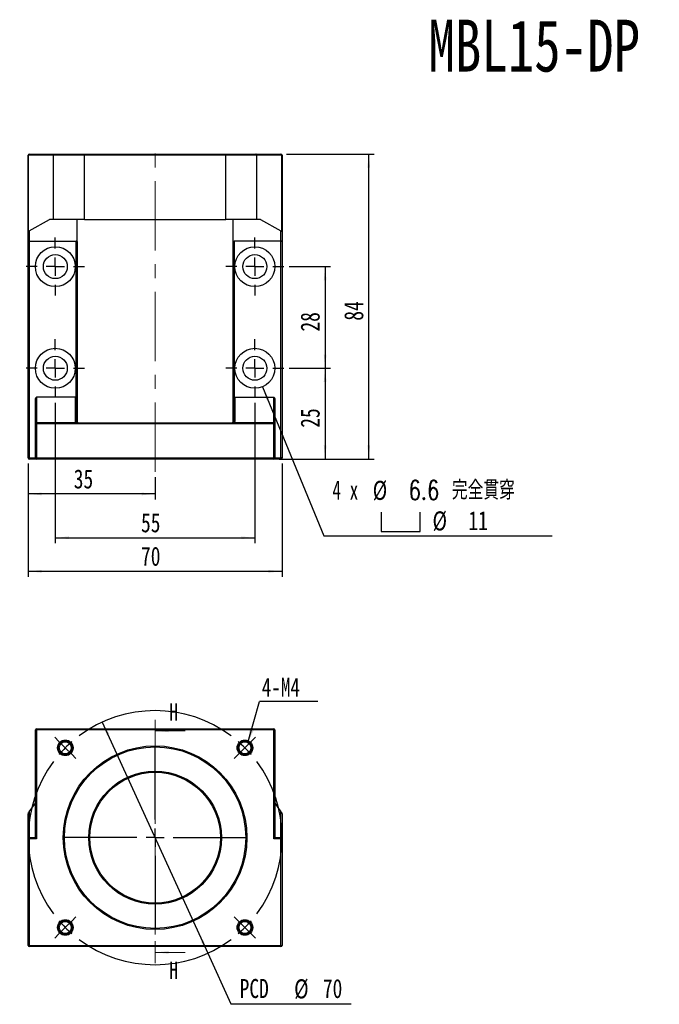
# Model space of a CAD drawing. Header units: millimetres. Extents: x 41 to 276, y 4 to 196.
# Tile 1 of 3: x 41 to 159, y 16 to 196. Entities that reach past the tile are written whole.
import ezdxf

# ---------------------------------------------------------------- set-up
doc = ezdxf.new("R2010")
doc.units = ezdxf.units.MM
doc.linetypes.add('CENTER', pattern=[10.16, 6.35, -1.27, 1.27, -1.27])
doc.linetypes.add('CENTERX2', pattern=[20.32, 12.7, -2.54, 2.54, -2.54])
doc.layers.add('FORMAT', color=7, linetype='Continuous')
doc.styles.add('SLDTEXTSTYLE0', font='TXT', dxfattribs={"width": 0.75})
doc.styles.add('SLDTEXTSTYLE1', font='TXT', dxfattribs={"width": 0.75, "bigfont": 'bigfont'})
doc.styles.add('SLDTEXTSTYLE4', font='TXT', dxfattribs={"width": 0.666667})
doc.dimstyles.new('SLDDIMSTYLE0', dxfattribs={"dimtxt": 3.5, "dimasz": 2.5, "dimexe": 0, "dimexo": 0.0625, "dimgap": 0.875, "dimtad": 0, "dimtih": 1, "dimtoh": 1, "dimdec": 1, "dimlfac": 1.5, "dimrnd": 1e-09, "dimzin": 12, "dimdsep": 46, "dimtxsty": 'SLDTEXTSTYLE0', "dimsah": 1, "dimcen": 0, "dimadec": 0, "dimazin": 3, "dimtfac": 1, "dimtdec": 1, "dimtmove": 0, "dimatfit": 3, "dimfxl": 0, "dimfrac": 2, "dimtolj": 1, "dimtzin": 12, "dimarcsym": 0})
doc.dimstyles.new('SLDDIMSTYLE1', dxfattribs={"dimtxt": 0.18, "dimasz": 2.5, "dimexe": 0, "dimexo": 0.0625, "dimgap": 0, "dimtad": 0, "dimtih": 1, "dimtoh": 1, "dimdec": 0, "dimrnd": 1e-09, "dimzin": 0, "dimdsep": 46, "dimtxsty": 'Standard', "dimsah": 1, "dimcen": 0.09, "dimadec": 0, "dimazin": 0, "dimtfac": 2.5, "dimtdec": 0, "dimtofl": 0, "dimtmove": 0, "dimatfit": 3, "dimfxl": 0, "dimfrac": 2, "dimtolj": 1, "dimtzin": 0, "dimarcsym": 0})
doc.dimstyles.new('SLDDIMSTYLE4', dxfattribs={"dimtxt": 3.5, "dimasz": 2.5, "dimexe": 0, "dimexo": 0.0625, "dimgap": 0.875, "dimtad": 1, "dimlfac": 1.5, "dimrnd": 1e-09, "dimzin": 12, "dimdsep": 46, "dimtxsty": 'SLDTEXTSTYLE0', "dimsah": 1, "dimcen": 0.09, "dimadec": 0, "dimazin": 3, "dimtfac": 1, "dimtofl": 0, "dimtmove": 0, "dimatfit": 3, "dimfxl": 0, "dimfrac": 2, "dimtolj": 1, "dimtzin": 12, "dimarcsym": 0})
doc.dimstyles.new('SLDDIMSTYLE7', dxfattribs={"dimtxt": 3.5, "dimasz": 2.5, "dimexe": 0, "dimexo": 0.0625, "dimgap": 0.875, "dimtad": 0, "dimtih": 1, "dimtoh": 1, "dimdec": 1, "dimlfac": 1.5, "dimrnd": 1e-09, "dimzin": 12, "dimdsep": 46, "dimtxsty": 'SLDTEXTSTYLE0', "dimsah": 1, "dimcen": 0, "dimadec": 0, "dimazin": 3, "dimtfac": 1, "dimtofl": 0, "dimtmove": 0, "dimatfit": 3, "dimfxl": 0, "dimfrac": 2, "dimtolj": 1, "dimtzin": 12, "dimarcsym": 0})

# ---------------------------------------------------------------- blocks, each defined once
blk = doc.blocks.new('_D')
at = {"layer": 'FORMAT', "color": 7}
for p, q in [((56.24, 67.47), (75.63, 25.03)), ((75.63, 25.03), (79.88, 15.73)), ((79.88, 15.73), (101.94, 15.73))]:
    blk.add_line(p, q, dxfattribs=at)
for points in [[(56.24, 67.47), (57.06, 65.1), (57.51, 65.3)], [(75.63, 25.03), (74.82, 27.4), (74.37, 27.2)]]:
    blk.add_solid(points, dxfattribs=at)
at = {"layer": 'FORMAT', "color": 7, "char_height": 3.5, "attachment_point": 1, "style": 'SLDTEXTSTYLE0'}
for s, insert in [('PCD', (81.47, 20.3)), ('%%c', (91.49, 20.24)), ('70', (96.77, 20.3))]:
    blk.add_mtext(s, dxfattribs=dict(at, insert=insert))
blk = doc.blocks.new('SW_NOTE_0')
at = {"layer": 'FORMAT', "color": 0}
blk.add_line((10.7, 0), (0, 0), dxfattribs=at)
at = {"layer": 'FORMAT', "color": 0, "insert": (0.39, 4.37), "char_height": 3.44, "attachment_point": 1, "style": 'SLDTEXTSTYLE0'}
blk.add_mtext('4-M4', dxfattribs=at)
blk = doc.blocks.new('SW_CENTERMARKSYMBOL_0')
at = {"layer": 'FORMAT', "color": 0}
for p, q in [((-34.18, 34.18), (-34.95, 34.95)), ((1.18, 34.18), (1.96, 34.95)), ((-33, 33), (-34.18, 34.18)), ((-33, 33), (-31.82, 31.82)), ((-16.5, 19.83), (-16.5, 33.17)), ((0, 33), (-1.18, 31.82)), ((0, 33), (1.18, 34.18)), ((-31.82, 31.82), (-31.04, 31.04)), ((-1.18, 31.82), (-1.96, 31.04)), ((-16.5, 16.5), (-16.5, 18.17)), ((-19.83, 16.5), (-33.17, 16.5)), ((-16.5, 16.5), (-18.17, 16.5)), ((-16.5, 16.5), (-16.5, 14.83)), ((-16.5, 16.5), (-14.83, 16.5)), ((-13.17, 16.5), (0.17, 16.5)), ((-16.5, 13.17), (-16.5, -0.17)), ((-31.82, 1.18), (-31.04, 1.96)), ((-1.18, 1.18), (-1.96, 1.96)), ((-33, 0), (-34.18, -1.18)), ((-33, 0), (-31.82, 1.18)), ((0, 0), (-1.18, 1.18)), ((0, 0), (1.18, -1.18)), ((-34.18, -1.18), (-34.95, -1.96)), ((1.18, -1.18), (1.96, -1.96))]:
    blk.add_line(p, q, dxfattribs=at)
for start, end in [(53.1851, 126.8149), (135, 139.0926), (130.9074, 135), (45, 49.0926), (40.9074, 45), (143.1851, 216.8149), (323.1851, 36.8149), (220.9074, 225), (225, 229.0926), (310.9074, 315), (315, 319.0926), (233.1851, 306.8149)]:
    blk.add_arc((-16.5, 16.5), 23.33, start, end, dxfattribs=at)
blk = doc.blocks.new('SW_SYMBOL_HOLE_SPOT')
at = {"layer": 'FORMAT', "color": 0}
for p, q in [((0, 875), (0, 75)), ((1600, 75), (1600, 875)), ((0, 75), (1600, 75))]:
    blk.add_line(p, q, dxfattribs=at)
blk = doc.blocks.new('_D_6')
at = {"layer": 'FORMAT'}
for p, q in [((85.67, 129.05), (96.93, 101.65)), ((96.93, 101.65), (138.92, 101.65))]:
    blk.add_line(p, q, dxfattribs=at)
blk.add_solid([(85.67, 129.05), (86.38, 126.65), (86.85, 126.84)], dxfattribs=at)
at = {"layer": 'FORMAT', "xscale": 0.004470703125, "yscale": 0.004470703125, "zscale": 0.004470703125}
blk.add_blockref('SW_SYMBOL_HOLE_SPOT', (107.48, 102.14), dxfattribs=at)
at = {"layer": 'FORMAT', "char_height": 3.5, "attachment_point": 1}
for s, insert, style in [('4 x', (98.51, 111.83), 'SLDTEXTSTYLE4'), ('%%c', (105.93, 111.78), 'SLDTEXTSTYLE0'), ('6.6 \\M+18AAE\\M+19153\\M+18AD1\\M+190FA', (112.52, 111.83), 'SLDTEXTSTYLE1'), ('%%c', (116.92, 106.17), 'SLDTEXTSTYLE0'), ('11', (123.51, 106.22), 'SLDTEXTSTYLE0')]:
    blk.add_mtext(s, dxfattribs=dict(at, insert=insert, style=style))
blk = doc.blocks.new('_D_7')
at = {"layer": 'FORMAT', "color": 7}
for p, q in [((47.6, 126.11), (47.6, 100.32)), ((84.27, 126.11), (84.27, 100.32)), ((47.6, 101.32), (84.27, 101.32))]:
    blk.add_line(p, q, dxfattribs=at)
for points in [[(47.6, 101.32), (50.1, 101.07), (50.1, 101.57)], [(84.27, 101.32), (81.77, 101.57), (81.77, 101.07)]]:
    blk.add_solid(points, dxfattribs=at)
at = {"layer": 'FORMAT', "color": 7, "insert": (63.35, 105.83), "char_height": 3.5, "attachment_point": 1, "style": 'SLDTEXTSTYLE0'}
blk.add_mtext('55', dxfattribs=at)
blk = doc.blocks.new('_D_8')
at = {"layer": 'FORMAT', "color": 7}
for p, q in [((90.6, 151.11), (98.18, 151.11)), ((97.18, 151.11), (97.18, 132.45)), ((90.6, 132.45), (98.18, 132.45))]:
    blk.add_line(p, q, dxfattribs=at)
for points in [[(97.18, 151.11), (96.93, 148.61), (97.43, 148.61)], [(97.18, 132.45), (97.43, 134.95), (96.93, 134.95)]]:
    blk.add_solid(points, dxfattribs=at)
at = {"layer": 'FORMAT', "color": 7, "insert": (92.67, 139.19), "char_height": 3.5, "attachment_point": 1, "rotation": 90, "style": 'SLDTEXTSTYLE0'}
blk.add_mtext('28', dxfattribs=at)
blk = doc.blocks.new('_D_9')
at = {"layer": 'FORMAT', "color": 7}
for p, q in [((42.6, 114.98), (42.6, 108.37)), ((65.94, 112.45), (65.94, 108.37)), ((65.94, 109.37), (42.6, 109.37))]:
    blk.add_line(p, q, dxfattribs=at)
for points in [[(42.6, 109.37), (45.1, 109.12), (45.1, 109.62)], [(65.94, 109.37), (63.44, 109.62), (63.44, 109.12)]]:
    blk.add_solid(points, dxfattribs=at)
at = {"layer": 'FORMAT', "color": 7, "insert": (50.99, 113.88), "char_height": 3.5, "attachment_point": 1, "style": 'SLDTEXTSTYLE0'}
blk.add_mtext('35', dxfattribs=at)
blk = doc.blocks.new('_D_10')
at = {"layer": 'FORMAT', "color": 7}
for p, q in [((42.6, 114.98), (42.6, 94.16)), ((89.27, 114.98), (89.27, 94.16)), ((42.6, 95.16), (89.27, 95.16))]:
    blk.add_line(p, q, dxfattribs=at)
for points in [[(42.6, 95.16), (45.1, 94.91), (45.1, 95.41)], [(89.27, 95.16), (86.77, 95.41), (86.77, 94.91)]]:
    blk.add_solid(points, dxfattribs=at)
at = {"layer": 'FORMAT', "color": 7, "insert": (63.35, 99.68), "char_height": 3.5, "attachment_point": 1, "style": 'SLDTEXTSTYLE0'}
blk.add_mtext('70', dxfattribs=at)
blk = doc.blocks.new('_D_11')
at = {"layer": 'FORMAT', "color": 7}
for p, q in [((90.6, 132.45), (98.18, 132.45)), ((97.18, 132.45), (97.18, 115.78)), ((88.74, 115.78), (98.18, 115.78))]:
    blk.add_line(p, q, dxfattribs=at)
for points in [[(97.18, 132.45), (96.93, 129.95), (97.43, 129.95)], [(97.18, 115.78), (97.43, 118.28), (96.93, 118.28)]]:
    blk.add_solid(points, dxfattribs=at)
at = {"layer": 'FORMAT', "color": 7, "insert": (92.67, 121.53), "char_height": 3.5, "attachment_point": 1, "rotation": 90, "style": 'SLDTEXTSTYLE0'}
blk.add_mtext('25', dxfattribs=at)
blk = doc.blocks.new('_D_12')
at = {"layer": 'FORMAT', "color": 7}
for p, q in [((90.07, 171.78), (106.2, 171.78)), ((105.2, 115.78), (105.2, 171.78)), ((90.07, 115.78), (106.2, 115.78))]:
    blk.add_line(p, q, dxfattribs=at)
for points in [[(105.2, 171.78), (104.95, 169.28), (105.45, 169.28)], [(105.2, 115.78), (105.45, 118.28), (104.95, 118.28)]]:
    blk.add_solid(points, dxfattribs=at)
at = {"layer": 'FORMAT', "color": 7, "insert": (100.69, 141.19), "char_height": 3.5, "attachment_point": 1, "rotation": 90, "style": 'SLDTEXTSTYLE0'}
blk.add_mtext('84', dxfattribs=at)
blk = doc.blocks.new('SW_CENTERMARKSYMBOL_1')
at = {"layer": 'FORMAT', "color": 0}
for p, q in [((0, 3.33), (0, 5.33)), ((-3.33, 0), (-5.33, 0)), ((0, 0), (-1.67, 0)), ((0, 0), (0, 1.67)), ((0, 0), (0, -1.67)), ((0, 0), (1.67, 0)), ((3.33, 0), (5.33, 0)), ((0, -3.33), (0, -5.33))]:
    blk.add_line(p, q, dxfattribs=at)
blk = doc.blocks.new('SW_CENTERMARKSYMBOL_2')
at = {"layer": 'FORMAT', "color": 0}
for p, q in [((0, 3.33), (0, 5.33)), ((-3.33, 0), (-5.33, 0)), ((0, 0), (-1.67, 0)), ((0, 0), (0, 1.67)), ((0, 0), (0, -1.67)), ((0, 0), (1.67, 0)), ((3.33, 0), (5.33, 0)), ((0, -3.33), (0, -5.33))]:
    blk.add_line(p, q, dxfattribs=at)
blk = doc.blocks.new('SW_CENTERMARKSYMBOL_3')
at = {"layer": 'FORMAT', "color": 0}
for p, q in [((0, 3.33), (0, 5.33)), ((-3.33, 0), (-5.33, 0)), ((0, 0), (-1.67, 0)), ((0, 0), (0, 1.67)), ((0, 0), (0, -1.67)), ((0, 0), (1.67, 0)), ((3.33, 0), (5.33, 0)), ((0, -3.33), (0, -5.33))]:
    blk.add_line(p, q, dxfattribs=at)
blk = doc.blocks.new('SW_CENTERMARKSYMBOL_4')
at = {"layer": 'FORMAT', "color": 0}
for p, q in [((0, 3.33), (0, 5.33)), ((-3.33, 0), (-5.33, 0)), ((0, 0), (-1.67, 0)), ((0, 0), (0, 1.67)), ((0, 0), (0, -1.67)), ((0, 0), (1.67, 0)), ((3.33, 0), (5.33, 0)), ((0, -3.33), (0, -5.33))]:
    blk.add_line(p, q, dxfattribs=at)

msp = doc.modelspace()

# ---------------------------------------------------------------- linework, layer by layer
at = {"color": 7, "linetype": 'Continuous', "lineweight": 25}
for p, q in [((42.8046, 171.7789), (47.4392, 171.7789)), ((47.4392, 171.7789), (53.0048, 171.7789)), ((53.0048, 171.7789), (78.8711, 171.7789)), ((78.8711, 171.7789), (84.4367, 171.7789)), ((84.4367, 171.7789), (89.0713, 171.7789)), ((42.6418, 171.5789), (42.6046, 171.5789)), ((42.6046, 157.754), (42.6046, 171.5789)), ((47.2713, 171.5789), (42.6418, 171.5789)), ((42.6418, 171.5789), (42.6418, 157.6753)), ((52.9379, 171.5789), (47.2713, 171.5789)), ((47.2713, 159.7789), (47.2713, 171.5789)), ((78.9379, 171.5789), (52.9379, 171.5789)), ((52.9379, 159.7789), (52.9379, 171.5789)), ((84.6046, 171.5789), (78.9379, 171.5789)), ((78.9379, 159.7789), (78.9379, 171.5789)), ((84.6046, 159.7789), (84.6046, 171.5789)), ((89.2341, 171.5789), (84.6046, 171.5789)), ((89.2341, 157.6753), (89.2341, 171.5789)), ((89.2713, 171.5789), (89.2341, 171.5789)), ((89.2713, 171.5789), (89.2713, 157.754)), ((42.8046, 157.6763), (46.5574, 159.7789)), ((47.2713, 159.7789), (46.5574, 159.7789)), ((52.9379, 159.7789), (47.2713, 159.7789)), ((51.6046, 155.6989), (51.6046, 159.7789)), ((52.9379, 159.7789), (78.9379, 159.7789)), ((84.6046, 159.7789), (78.9379, 159.7789)), ((80.2713, 155.6989), (80.2713, 159.7789)), ((85.3185, 159.7789), (84.6046, 159.7789)), ((85.3185, 159.7789), (89.0713, 157.6763)), ((42.6046, 155.9143), (42.6046, 157.754)), ((42.8046, 157.6763), (42.8046, 155.7789)), ((89.0713, 155.7789), (89.0713, 157.6763)), ((89.2713, 157.754), (89.2713, 155.9143)), ((42.6046, 115.9789), (42.6046, 155.9143)), ((42.8046, 155.7789), (51.4046, 155.7789)), ((42.8046, 155.7789), (42.8046, 115.9789)), ((51.4046, 122.6455), (51.4046, 155.7789)), ((51.6046, 155.6989), (51.6046, 122.6455)), ((80.2713, 122.6455), (80.2713, 155.6989)), ((89.0713, 155.7789), (80.4713, 155.7789)), ((80.4713, 155.7789), (80.4713, 122.6455)), ((89.0713, 115.9789), (89.0713, 155.7789)), ((89.2713, 155.9143), (89.2713, 115.9789)), ((43.9379, 122.2831), (43.9379, 126.8915)), ((44.138, 127.1122), (44.138, 122.4643)), ((51.2713, 127.1122), (44.138, 127.1122)), ((51.2713, 127.1122), (51.2713, 122.6455)), ((80.6046, 127.1122), (80.6046, 122.6455)), ((80.6046, 127.1122), (87.7379, 127.1122)), ((87.7379, 122.4643), (87.7379, 127.1122)), ((87.9379, 126.8915), (87.9379, 122.2831)), ((43.9379, 122.2831), (43.9379, 122.2455)), ((43.9379, 122.2455), (44.138, 122.2455)), ((43.9379, 115.9789), (43.9379, 122.2455)), ((44.138, 122.4455), (44.138, 122.4643)), ((44.138, 122.4643), (51.3867, 122.4643)), ((44.138, 122.4455), (44.138, 122.2455)), ((44.138, 122.4455), (87.7379, 122.4455)), ((44.138, 122.2455), (44.138, 115.9789)), ((87.7379, 122.2455), (44.138, 122.2455)), ((51.2713, 122.6455), (51.4046, 122.6455)), ((51.6046, 122.6455), (51.4046, 122.6455)), ((80.4713, 122.6455), (80.2713, 122.6455)), ((80.4713, 122.6455), (80.6046, 122.6455)), ((80.4892, 122.4643), (87.7379, 122.4643)), ((87.7379, 122.4643), (87.7379, 122.4455)), ((87.7379, 122.4455), (87.7379, 122.2455)), ((87.7379, 122.2455), (87.9379, 122.2455)), ((87.7379, 115.9789), (87.7379, 122.2455)), ((87.9379, 122.2455), (87.9379, 122.2831)), ((87.9379, 122.2455), (87.9379, 115.9789)), ((42.8046, 115.9789), (42.6046, 115.9789)), ((42.8046, 115.9789), (43.9379, 115.9789)), ((42.8046, 115.9789), (42.8046, 115.7789)), ((44.138, 115.7789), (42.8046, 115.7789)), ((43.9379, 115.9789), (44.138, 115.9789)), ((44.138, 115.9789), (87.7379, 115.9789)), ((44.138, 115.9789), (44.138, 115.7789)), ((87.7379, 115.7789), (44.138, 115.7789)), ((87.7379, 115.9789), (87.9379, 115.9789)), ((87.7379, 115.9789), (87.7379, 115.7789)), ((89.0713, 115.7789), (87.7379, 115.7789)), ((87.9379, 115.9789), (89.0713, 115.9789)), ((89.2713, 115.9789), (89.0713, 115.9789)), ((89.0713, 115.7789), (89.0713, 115.9789)), ((43.9379, 46.2499), (43.9379, 66.0499)), ((43.9379, 66.0499), (44.138, 66.0499)), ((44.138, 66.2499), (87.7379, 66.2499)), ((44.138, 66.2499), (44.138, 66.0499)), ((44.138, 66.0499), (44.138, 46.0499)), ((87.7379, 66.0499), (44.138, 66.0499)), ((87.7379, 66.2499), (87.7379, 66.0499)), ((87.7379, 46.0499), (87.7379, 66.0499)), ((87.7379, 66.0499), (87.9379, 66.0499)), ((87.9379, 66.0499), (87.9379, 46.2499)), ((42.8046, 50.9934), (43.9379, 52.5809)), ((87.9379, 52.5809), (89.0713, 50.9934)), ((42.6046, 46.0499), (42.6046, 50.6492)), ((42.8046, 50.9934), (42.8046, 46.2499)), ((89.0713, 46.2499), (89.0713, 50.9934)), ((89.2713, 50.6492), (89.2713, 46.0499)), ((42.6046, 46.0499), (42.8046, 46.0499)), ((42.6046, 26.4499), (42.6046, 46.0499)), ((42.8046, 46.2499), (43.9379, 46.2499)), ((42.8046, 46.2499), (42.8046, 46.0499)), ((42.8046, 46.0499), (42.8046, 26.4499)), ((44.138, 46.0499), (42.8046, 46.0499)), ((89.0713, 46.0499), (87.7379, 46.0499)), ((87.9379, 46.2499), (89.0713, 46.2499)), ((89.0713, 46.0499), (89.0713, 46.2499)), ((89.0713, 26.4499), (89.0713, 46.0499)), ((89.0713, 46.0499), (89.2713, 46.0499)), ((89.2713, 46.0499), (89.2713, 26.4499)), ((42.6046, 26.4499), (42.8046, 26.4499)), ((42.8046, 26.4499), (89.0713, 26.4499)), ((42.8046, 26.4499), (42.8046, 26.2499)), ((89.0713, 26.2499), (42.8046, 26.2499)), ((89.0713, 26.4499), (89.2713, 26.4499)), ((89.0713, 26.4499), (89.0713, 26.2499))]:
    msp.add_line(p, q, dxfattribs=at)
at = {"color": 7, "linetype": 'CENTER', "lineweight": 18}
msp.add_line((65.9379, 67.8678), (65.9379, 23.1774), dxfattribs=at)
at = {"color": 7, "linetype": 'Continuous', "lineweight": 18}
for p, q in [((71.4379, 65.8678), (65.9379, 65.8678)), ((71.4379, 25.1774), (65.9379, 25.1774))]:
    msp.add_line(p, q, dxfattribs=at)
at = {"color": 7, "linetype": 'Continuous', "lineweight": 25, "flags": 128}
for points in [[(42.6418, 50.7654), (42.6667, 50.8003), (42.6966, 50.8421), (42.7304, 50.8894), (42.7668, 50.9405), (42.8046, 50.9934)], [(89.0713, 50.9934), (89.1091, 50.9405), (89.1455, 50.8894), (89.1793, 50.8421), (89.2092, 50.8003), (89.2341, 50.7654)], [(43.9379, 46.2499), (43.941, 46.2469), (43.95, 46.2379), (43.9647, 46.2231), (43.9847, 46.2031), (44.0094, 46.1785), (44.0379, 46.1499), (44.0695, 46.1183), (44.1032, 46.0847), (44.138, 46.0499)], [(87.7379, 46.0499), (87.7727, 46.0847), (87.8064, 46.1183), (87.838, 46.1499), (87.8665, 46.1785), (87.8912, 46.2031), (87.9112, 46.2231), (87.9259, 46.2379), (87.9349, 46.2469), (87.9379, 46.2499)]]:
    msp.add_lwpolyline(points, dxfattribs=at)
at = {"color": 7, "linetype": 'Continuous', "lineweight": 25}
for centre, radius in [((47.6046, 151.1122), 3.6667), ((84.2713, 151.1122), 3.6667), ((47.6046, 151.1122), 2.2), ((84.2713, 151.1122), 2.2), ((47.6046, 132.4455), 3.6667), ((84.2713, 132.4455), 3.6667), ((47.6046, 132.4455), 2.2), ((84.2713, 132.4455), 2.2), ((49.4388, 62.7491), 1.4328), ((49.4388, 62.7491), 1.2914), ((49.4388, 62.7491), 1.1), ((82.4371, 62.7491), 1.4328), ((82.4371, 62.7491), 1.2914), ((82.4371, 62.7491), 1.1), ((65.9379, 46.2499), 16.8667), ((65.9379, 46.2499), 16.6667), ((65.9379, 46.2499), 12.2), ((65.9379, 46.2499), 12), ((49.4388, 29.7508), 1.4328), ((49.4388, 29.7508), 1.2914), ((49.4388, 29.7508), 1.1), ((82.4371, 29.7508), 1.4328), ((82.4371, 29.7508), 1.2914), ((82.4371, 29.7508), 1.1)]:
    msp.add_circle(centre, radius, dxfattribs=at)
for centre, radius, start, end in [((42.8046, 171.5789), 0.2, 90, 180), ((42.8254, 171.5957), 0.1843, 96.464216, 185.254062), ((89.0505, 171.5957), 0.1843, 354.745938, 83.535784), ((89.0713, 171.5789), 0.2, 0, 90), ((44.129, 122.2732), 0.1913, 87.320889, 177.04353), ((44.1379, 122.2455), 0.2, 90, 180), ((51.4713, 122.6455), 0.2, 180, 244.983107), ((51.4713, 122.6455), 0.2, 244.983107, 270), ((51.8046, 122.6455), 0.2, 180, 270), ((80.0713, 122.6455), 0.2, 270, 0), ((80.4046, 122.6455), 0.2, 270, 295.016893), ((80.4046, 122.6455), 0.2, 295.016893, 0), ((87.7469, 122.2732), 0.1913, 2.95647, 92.679111), ((87.7379, 122.2455), 0.2, 0, 90), ((42.8046, 115.9789), 0.2, 180, 270), ((44.1379, 115.9789), 0.2, 180, 270), ((87.7379, 115.9789), 0.2, 270, 0), ((89.0713, 115.9789), 0.2, 270, 0), ((44.1379, 66.0499), 0.2, 90, 180), ((87.7379, 66.0499), 0.2, 0, 90), ((42.8046, 50.6492), 0.2, 144.476144, 180), ((89.0713, 50.6492), 0.2, 0, 35.523856), ((42.8046, 46.0499), 0.2, 90, 180), ((89.0713, 46.0499), 0.2, 0, 90), ((42.8046, 26.4499), 0.2, 180, 270), ((89.0713, 26.4499), 0.2, 270, 0)]:
    msp.add_arc(centre, radius, start, end, dxfattribs=at)
at = {"color": 7, "linetype": 'Continuous', "lineweight": 18}
for centre in [(49.4388, 62.7491), (82.4371, 62.7491), (49.4388, 29.7508), (82.4371, 29.7508)]:
    msp.add_arc(centre, 1.3333, 255, 195, dxfattribs=at)
at = {"color": 7, "linetype": 'Continuous', "lineweight": 25}
for centre, major_axis, ratio, start_param, end_param in [((42.8046, 157.754), (0.2, 0), 0.67703296, 3.14159265, 3.76160091), ((42.8046, 157.8917), (0.1501, 0.2265), 0.58366471, 3.03962747, 3.99041554), ((89.0713, 157.8917), (-0.1501, 0.2265), 0.58366471, 2.29276977, 3.24355784), ((89.0713, 157.754), (0.2, 0), 0.67703296, 5.66317705, 6.28318531), ((42.8046, 155.9143), (0.2, 0), 0.67703296, 3.14159265, 4.71238898), ((51.4046, 155.6989), (0.2, 0), 0.4, 0, 1.57079633), ((80.4713, 155.6989), (0.2, 0), 0.4, 1.57079633, 3.14159265), ((89.0713, 155.9143), (0.2, 0), 0.67703296, 4.71238898, 6.28318531), ((44.1379, 126.8915), (0, -0.2207), 0.90618314, 3.14159265, 4.71238898), ((87.7379, 126.8915), (0, 0.2207), 0.90618314, 4.71238898, 6.28318531), ((51.8046, 122.6455), (0.4, 0), 0.5, 3.14159265, 4.71238898), ((80.0713, 122.6455), (0.4, 0), 0.5, 4.71238898, 6.28318531)]:
    msp.add_ellipse(centre, major_axis=major_axis, ratio=ratio, start_param=start_param, end_param=end_param, dxfattribs=at)
for points in [[(47.2713, 171.5789), (47.2713, 171.6317), (47.2895, 171.6834), (47.3514, 171.7572), (47.3955, 171.7789), (47.4392, 171.7789)], [(52.9379, 171.5789), (52.9379, 171.6332), (52.9457, 171.6858), (52.9706, 171.7585), (52.9878, 171.7789), (53.0048, 171.7789)], [(78.9379, 171.5789), (78.9379, 171.6332), (78.9302, 171.6858), (78.9053, 171.7585), (78.8881, 171.7789), (78.8711, 171.7789)], [(84.6046, 171.5789), (84.6046, 171.6317), (84.5864, 171.6834), (84.5245, 171.7572), (84.4804, 171.7789), (84.4367, 171.7789)]]:
    msp.add_open_spline(points, degree=3, knots=[0, 0, 0, 0, 0.5, 0.5, 1, 1, 1, 1], dxfattribs=at)
at = {"color": 7, "linetype": 'Continuous', "lineweight": 18}
for points in [[(65.9379, 65.8678), (68.4379, 65.6178), (68.4379, 66.1178)], [(65.9379, 25.1774), (68.4379, 24.9274), (68.4379, 25.4274)]]:
    msp.add_solid(points, dxfattribs=at)
at = {"layer": 'FORMAT', "color": 7, "linetype": 'CENTERX2', "lineweight": 18}
msp.add_line((65.9379, 113.4455), (65.9379, 173.4455), dxfattribs=at)

# ---------------------------------------------------------------- block references
at = {"layer": 'FORMAT', "color": 7}
for name, p in [('SW_CENTERMARKSYMBOL_4', (47.6046, 151.1122)), ('SW_CENTERMARKSYMBOL_1', (84.2713, 151.1122)), ('SW_CENTERMARKSYMBOL_3', (47.6046, 132.4455)), ('SW_CENTERMARKSYMBOL_2', (84.2713, 132.4455)), ('SW_NOTE_0', (85.1442, 71.2421)), ('SW_CENTERMARKSYMBOL_0', (82.4371, 29.7508))]:
    msp.add_blockref(name, p, dxfattribs=at)

# ---------------------------------------------------------------- texts
at = {"color": 7, "linetype": 'Continuous', "char_height": 3.175, "attachment_point": 1, "style": 'SLDTEXTSTYLE0'}
for insert in [(68.5475, 70.9086), (68.5475, 23.4988)]:
    msp.add_mtext('H', dxfattribs=dict(at, insert=insert))
at = {"layer": 'FORMAT', "color": 7, "insert": (116.1644, 196.4605), "char_height": 9.525, "attachment_point": 1, "style": 'SLDTEXTSTYLE0'}
msp.add_mtext('MBL15-DP', dxfattribs=at)

# ---------------------------------------------------------------- dimensions: what is measured, and where the dimension line sits
at = {"layer": 'FORMAT', "color": 7}
for base, p1, p2, picture, middle in [((105.1995, 171.7789), (89.0713, 115.7789), (89.0713, 171.7789), '_D_12', (105.1995, 143.7789)), ((97.1788, 132.4455), (89.6046, 151.1122), (89.6046, 132.4455), '_D_8', (97.1788, 141.7789)), ((97.1788, 115.7789), (89.6046, 132.4455), (87.7379, 115.7789), '_D_11', (97.1788, 124.1122))]:
    dim = msp.add_linear_dim(base=base, p1=p1, p2=p2, angle=90, dimstyle='SLDDIMSTYLE4', dxfattribs=at)
    dim.commit()
    dim.dimension.update_dxf_attribs({"geometry": picture, "text_midpoint": middle, "dimtype": 160})
at = {"layer": 'FORMAT'}
dim = msp.add_diameter_dim_2p(p1=(82.8775, 135.837), p2=(85.6651, 129.0541), text='4 x <> 完全貫穿\\P{\\fGDT;v}%%c 11 \\P', dimstyle='SLDDIMSTYLE7', dxfattribs=at)
dim.commit()
dim.dimension.update_dxf_attribs({"geometry": '_D_6', "text_midpoint": (118.7178, 107.2645), "dimtype": 163})
at = {"layer": 'FORMAT', "color": 7}
for base, p1, p2, picture, middle in [((84.2713, 101.3214), (47.6046, 127.1122), (84.2713, 127.1122), '_D_7', (65.9379, 101.3214)), ((42.6046, 109.366), (65.9379, 113.4455), (42.6046, 115.9789), '_D_9', (53.5775, 109.366)), ((89.2713, 95.1634), (42.6046, 115.9789), (89.2713, 115.9789), '_D_10', (65.9379, 95.1634))]:
    dim = msp.add_linear_dim(base=base, p1=p1, p2=p2, dimstyle='SLDDIMSTYLE4', dxfattribs=at)
    dim.commit()
    dim.dimension.update_dxf_attribs({"geometry": picture, "text_midpoint": middle, "dimtype": 160})
dim = msp.add_diameter_dim_2p(p1=(75.6319, 25.0256), p2=(56.244, 67.4742), text='PCD<>', dimstyle='SLDDIMSTYLE0', dxfattribs=at)
dim.commit()
dim.dimension.update_dxf_attribs({"geometry": '_D', "text_midpoint": (91.7023, 18.5348), "dimtype": 163})

# ---------------------------------------------------------------- leaders
msp.add_leader([(83.0685, 63.901), (85.1442, 71.2421)], dimstyle='SLDDIMSTYLE1', dxfattribs=at)

doc.saveas('drawing.dxf')
